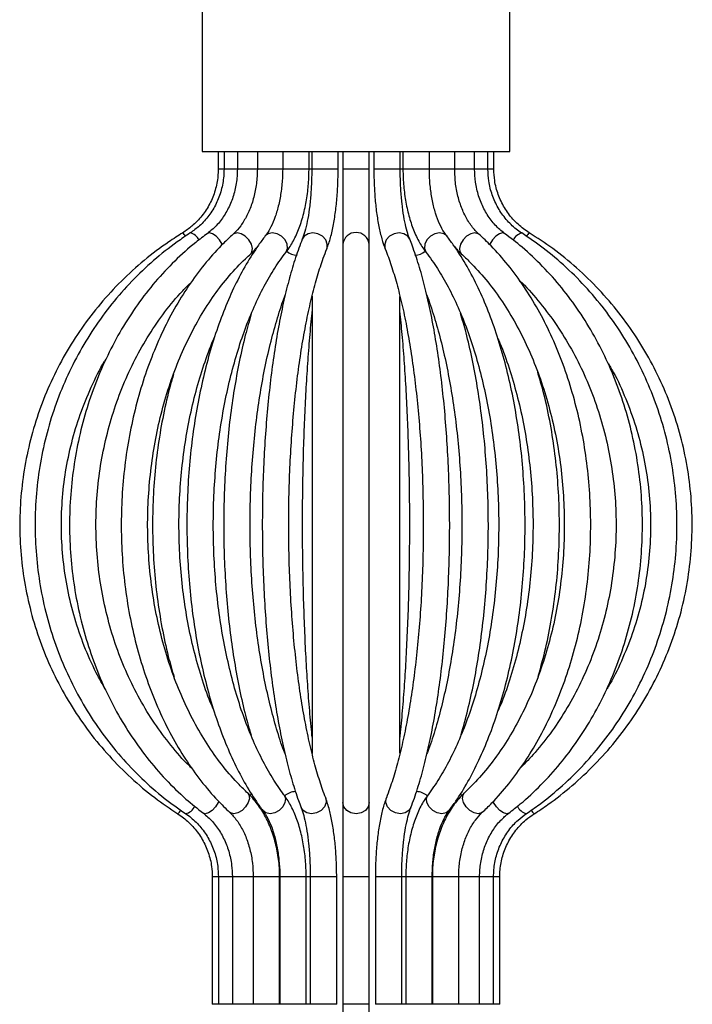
# Model space of a CAD drawing. Header units: millimetres. Extents: x -122 to 107, y -309 to 1637.
# Tile 6 of 13: x -48 to 29, y 388 to 500. Entities that reach past the tile are written whole.
import ezdxf

# ---------------------------------------------------------------- set-up
doc = ezdxf.new("R2010")
doc.units = ezdxf.units.MM

msp = doc.modelspace()

# ---------------------------------------------------------------- linework, layer by layer
at = {"color": 7, "linetype": 'Continuous', "lineweight": 25}
for p, q in [((-27.19, 515.09), (-27.19, 485.09)), ((7.81, 485.09), (7.81, 515.09)), ((-27.19, 485.09), (7.81, 485.09)), ((-25.37, 485.09), (-25.37, 483.09)), ((-24.7, 485.09), (-24.7, 483.09)), ((-23.18, 485.09), (-23.18, 483.09)), ((-20.91, 485.09), (-20.91, 483.09)), ((-18.03, 485.09), (-18.03, 483.09)), ((-15.03, 483.09), (-15.03, 485.09)), ((-14.73, 485.09), (-14.73, 483.09)), ((-11.73, 483.09), (-11.73, 485.09)), ((-11.19, 485.09), (-11.19, 7.36)), ((-8.19, 7.36), (-8.19, 485.09)), ((-7.66, 485.09), (-7.66, 483.09)), ((-4.66, 483.09), (-4.66, 485.09)), ((-4.35, 485.09), (-4.35, 483.09)), ((-1.35, 483.09), (-1.35, 485.09)), ((1.53, 483.09), (1.53, 485.09)), ((3.8, 483.09), (3.8, 485.09)), ((5.31, 483.09), (5.31, 485.09)), ((5.98, 483.09), (5.98, 485.09)), ((-14.69, 468.64), (-14.69, 416.64)), ((-4.69, 416.65), (-4.69, 468.62)), ((10.57, 409.77), (10.57, 409.77)), ((-26.04, 402.61), (-26.04, 388.11)), ((-25.34, 402.61), (-25.34, 388.11)), ((-23.75, 402.61), (-23.75, 388.11)), ((-21.38, 402.61), (-21.38, 388.11)), ((-18.38, 388.11), (-18.38, 402.61)), ((-18.36, 402.61), (-18.36, 388.11)), ((-15.36, 388.11), (-15.36, 402.61)), ((-14.89, 402.61), (-14.89, 388.11)), ((-11.89, 388.11), (-11.89, 402.61)), ((-7.49, 402.61), (-7.49, 388.11)), ((-4.49, 388.11), (-4.49, 402.61)), ((-4.03, 402.61), (-4.03, 388.11)), ((-1.03, 388.11), (-1.03, 402.61)), ((-1.01, 402.61), (-1.01, 388.11)), ((1.99, 388.11), (1.99, 402.61)), ((4.36, 388.11), (4.36, 402.61)), ((5.95, 388.11), (5.95, 402.61)), ((6.65, 388.11), (6.65, 402.61))]:
    msp.add_line(p, q, dxfattribs=at)
at = {"color": 8, "linetype": 'Continuous', "lineweight": 25}
for p, q in [((-24.7, 483.09), (-25.37, 483.09)), ((-23.18, 483.09), (-24.7, 483.09)), ((-20.91, 483.09), (-23.18, 483.09)), ((-18.03, 483.09), (-20.91, 483.09)), ((-15.03, 483.09), (-18.03, 483.09)), ((-14.73, 483.09), (-15.03, 483.09)), ((-11.73, 483.09), (-14.73, 483.09)), ((-8.19, 483.09), (-11.19, 483.09)), ((-4.66, 483.09), (-7.66, 483.09)), ((-1.35, 483.09), (-4.66, 483.09)), ((1.53, 483.09), (-1.35, 483.09)), ((3.8, 483.09), (1.53, 483.09)), ((5.31, 483.09), (3.8, 483.09)), ((5.98, 483.09), (5.31, 483.09)), ((-25.34, 402.61), (-26.04, 402.61)), ((-23.75, 402.61), (-25.34, 402.61)), ((-21.38, 402.61), (-23.75, 402.61)), ((-18.38, 402.61), (-21.38, 402.61)), ((-15.36, 402.61), (-18.36, 402.61)), ((-14.89, 402.61), (-15.36, 402.61)), ((-11.89, 402.61), (-14.89, 402.61)), ((-8.19, 402.61), (-11.19, 402.61)), ((-4.49, 402.61), (-7.49, 402.61)), ((-1.03, 402.61), (-4.49, 402.61)), ((1.99, 402.61), (-1.01, 402.61)), ((4.36, 402.61), (1.99, 402.61)), ((5.95, 402.61), (4.36, 402.61)), ((6.65, 402.61), (5.95, 402.61)), ((-23.75, 388.11), (-26.04, 388.11)), ((-21.38, 388.11), (-23.75, 388.11)), ((-18.38, 388.11), (-21.38, 388.11)), ((-15.36, 388.11), (-18.36, 388.11)), ((-14.89, 388.11), (-15.36, 388.11)), ((-11.89, 388.11), (-14.89, 388.11)), ((-8.19, 388.11), (-11.19, 388.11)), ((-4.49, 388.11), (-7.49, 388.11)), ((-1.03, 388.11), (-4.49, 388.11)), ((1.99, 388.11), (-1.01, 388.11)), ((4.36, 388.11), (1.99, 388.11)), ((6.65, 388.11), (4.36, 388.11))]:
    msp.add_line(p, q, dxfattribs=at)
at = {"color": 8, "linetype": 'Continuous', "lineweight": 25, "flags": 128}
for points in [[(-24.87, 474.52), (-24.9, 474.57), (-25.21, 475.06), (-25.6, 475.47), (-26.01, 475.75), (-26.36, 475.85), (-26.58, 475.78)], [(-21.67, 473.46), (-21.52, 473.67), (-21.45, 474.08), (-21.58, 474.57), (-21.87, 475.06), (-22.28, 475.47), (-22.75, 475.75), (-23.21, 475.85), (-23.59, 475.75), (-23.67, 475.69)], [(-17.64, 473.65), (-17.63, 473.67), (-17.47, 474.08), (-17.51, 474.57), (-17.76, 475.06), (-18.17, 475.47), (-18.67, 475.75), (-19.21, 475.85), (-19.68, 475.75), (-20.01, 475.49)], [(-13.02, 474.01), (-12.99, 474.08), (-12.96, 474.57), (-13.14, 475.06), (-13.52, 475.47), (-14.03, 475.75), (-14.6, 475.85), (-15.14, 475.75), (-15.57, 475.47), (-15.8, 475.13)], [(-3.59, 475.13), (-3.81, 475.47), (-4.24, 475.75), (-4.78, 475.85), (-5.35, 475.75), (-5.87, 475.47), (-6.25, 475.06), (-6.43, 474.57), (-6.4, 474.08), (-6.37, 474.02)], [(0.62, 475.5), (0.29, 475.75), (-0.18, 475.85), (-0.71, 475.75), (-1.22, 475.47), (-1.63, 475.06), (-1.88, 474.57), (-1.92, 474.08), (-1.76, 473.67), (-1.74, 473.65)], [(4.29, 475.69), (4.2, 475.75), (3.82, 475.85), (3.36, 475.75), (2.89, 475.47), (2.48, 475.06), (2.19, 474.57), (2.07, 474.08), (2.13, 473.67), (2.28, 473.46)], [(7.2, 475.78), (6.98, 475.85), (6.62, 475.75), (6.21, 475.47), (5.82, 475.06), (5.51, 474.57), (5.49, 474.53)], [(-21.31, 473.62), (-21.37, 473.67), (-21.42, 473.71)], [(2.02, 473.7), (1.98, 473.67), (1.92, 473.63)], [(-22.01, 412.13), (-21.87, 411.93), (-21.81, 411.52), (-21.94, 411.04), (-22.24, 410.55), (-22.65, 410.14), (-23.13, 409.87), (-23.59, 409.77), (-23.96, 409.87), (-24.06, 409.94)], [(4.67, 409.94), (4.58, 409.87), (4.2, 409.77), (3.74, 409.87), (3.27, 410.14), (2.85, 410.55), (2.55, 411.04), (2.43, 411.52), (2.48, 411.93), (2.62, 412.13)], [(-25.28, 411.17), (-25.35, 411.04), (-25.67, 410.55), (-26.06, 410.14), (-26.47, 409.87), (-26.83, 409.77), (-27.05, 409.84)], [(-21.54, 412.02), (-21.67, 411.93), (-21.75, 411.87)], [(-17.88, 411.94), (-17.88, 411.93), (-17.72, 411.52), (-17.77, 411.04), (-18.02, 410.55), (-18.43, 410.14), (-18.94, 409.87), (-19.47, 409.77), (-19.95, 409.87), (-20.28, 410.13)], [(-13.14, 411.58), (-13.12, 411.52), (-13.09, 411.04), (-13.28, 410.55), (-13.66, 410.14), (-14.17, 409.87), (-14.74, 409.77), (-15.28, 409.87), (-15.71, 410.14), (-15.94, 410.49)], [(-8.19, 411.04), (-8.31, 410.55), (-8.63, 410.14), (-9.12, 409.87), (-9.69, 409.77), (-10.27, 409.87), (-10.75, 410.14), (-11.08, 410.55), (-11.19, 411.04), (-11.19, 411.04)], [(-3.45, 410.49), (-3.68, 410.14), (-4.11, 409.87), (-4.65, 409.77), (-5.22, 409.87), (-5.73, 410.14), (-6.11, 410.55), (-6.3, 411.04), (-6.27, 411.52), (-6.24, 411.58)], [(0.89, 410.13), (0.56, 409.87), (0.08, 409.77), (-0.45, 409.87), (-0.96, 410.14), (-1.37, 410.55), (-1.62, 411.04), (-1.67, 411.52), (-1.51, 411.93), (-1.5, 411.94)], [(2.36, 411.87), (2.28, 411.93), (2.16, 412.02)], [(7.67, 409.84), (7.44, 409.77), (7.08, 409.87), (6.68, 410.14), (6.28, 410.55), (5.96, 411.04), (5.89, 411.16)]]:
    msp.add_lwpolyline(points, dxfattribs=at)
at = {"color": 8, "linetype": 'Continuous', "lineweight": 25}
for centre, radius, start, end in [((-30.53, 474.64), 1.65, 29.9975, 47.1524), ((-28.85, 474.46), 1.41, 24.133, 77.3997), ((-9.69, 474.38), 1.51, 7.3985, 172.6015), ((9.6, 474.27), 1.62, 106.2461, 152.5033), ((11.16, 474.62), 1.68, 132.9092, 150.1029), ((-16.35, 475.12), 1.83, 228.0091, 268.8362), ((-3.04, 475.12), 1.83, 271.1634, 311.8841), ((-16.53, 410.45), 1.85, 91.1408, 132.954), ((-2.85, 410.45), 1.85, 46.921, 88.859), ((-31.13, 411.08), 1.76, 312.1816, 329.4344), ((-29.38, 411.23), 1.48, 282.3752, 336.2513), ((10.14, 411.4), 1.68, 207.673, 254.0768), ((11.74, 411.07), 1.75, 210.6584, 227.8117)]:
    msp.add_arc(centre, radius, start, end, dxfattribs=at)
at = {"color": 7, "linetype": 'Continuous', "lineweight": 25}
for points, knots in [([(-25.37, 483.09), (-25.37, 482.82), (-25.4, 482.01), (-25.66, 480.67), (-26.27, 479.14), (-27.17, 477.76), (-28.23, 476.65), (-29.04, 476.09), (-29.4, 475.85)], [0, 0, 0, 0, 0.091494, 0.280618, 0.469965, 0.65932, 0.848691, 1, 1, 1, 1]), ([(-24.7, 483.09), (-24.71, 482.82), (-24.73, 482.01), (-24.98, 480.67), (-25.55, 479.15), (-26.39, 477.78), (-27.4, 476.65), (-28.18, 476.09), (-28.54, 475.83)], [0, 0, 0, 0, 0.09166, 0.278792, 0.466108, 0.65353, 0.841219, 1, 1, 1, 1]), ([(-23.18, 483.09), (-23.19, 482.82), (-23.21, 482), (-23.43, 480.67), (-23.93, 479.15), (-24.65, 477.79), (-25.54, 476.63), (-26.24, 476.06), (-26.58, 475.78)], [0, 0, 0, 0, 0.091978, 0.275582, 0.459205, 0.642742, 0.826449, 1, 1, 1, 1]), ([(-20.91, 483.09), (-20.92, 482.81), (-20.94, 481.99), (-21.11, 480.64), (-21.51, 479.13), (-22.08, 477.77), (-22.78, 476.63), (-23.34, 475.99), (-23.64, 475.72), (-23.67, 475.69)], [0, 0, 0, 0, 0.092293, 0.272382, 0.452136, 0.63108, 0.809189, 0.979552, 1, 1, 1, 1]), ([(-18.03, 483.09), (-18.04, 482.8), (-18.05, 481.96), (-18.18, 480.58), (-18.46, 479.04), (-18.86, 477.66), (-19.34, 476.53), (-19.74, 475.85), (-19.96, 475.56), (-20.01, 475.5)], [0, 0, 0, 0, 0.092413, 0.269906, 0.446813, 0.622186, 0.795213, 0.954861, 1, 1, 1, 1]), ([(-17.65, 473.65), (-17.49, 473.86), (-17.05, 474.45), (-16.44, 475.62), (-15.85, 477.19), (-15.41, 478.92), (-15.14, 480.72), (-15.04, 482.13), (-15.04, 482.91), (-15.03, 483.09)], [0, 0, 0, 0, 0.093607, 0.268158, 0.442904, 0.616418, 0.788643, 0.950942, 1, 1, 1, 1]), ([(-14.73, 483.09), (-14.73, 482.79), (-14.73, 481.92), (-14.8, 480.5), (-14.95, 478.9), (-15.16, 477.47), (-15.43, 476.24), (-15.65, 475.51), (-15.77, 475.2), (-15.8, 475.13)], [0, 0, 0, 0, 0.092162, 0.267994, 0.443415, 0.617516, 0.789225, 0.956767, 1, 1, 1, 1]), ([(-13.02, 474.01), (-12.94, 474.21), (-12.71, 474.82), (-12.4, 475.99), (-12.1, 477.58), (-11.89, 479.29), (-11.76, 481.05), (-11.73, 482.34), (-11.73, 483), (-11.73, 483.09)], [0, 0, 0, 0, 0.093189, 0.281165, 0.461866, 0.638227, 0.812497, 0.976461, 1, 1, 1, 1]), ([(-7.66, 483.09), (-7.66, 482.76), (-7.65, 481.83), (-7.58, 480.29), (-7.42, 478.55), (-7.18, 476.92), (-6.86, 475.46), (-6.58, 474.54), (-6.4, 474.09), (-6.37, 474.01)], [0, 0, 0, 0, 0.090707, 0.263617, 0.437089, 0.61161, 0.788181, 0.963858, 1, 1, 1, 1]), ([(-3.59, 475.13), (-3.64, 475.27), (-3.79, 475.65), (-4.02, 476.51), (-4.27, 477.72), (-4.47, 479.16), (-4.6, 480.75), (-4.66, 482.09), (-4.66, 482.87), (-4.66, 483.09)], [0, 0, 0, 0, 0.090107, 0.248864, 0.414087, 0.584629, 0.758168, 0.93332, 1, 1, 1, 1]), ([(-4.35, 483.09), (-4.35, 482.75), (-4.34, 481.79), (-4.19, 480.21), (-3.87, 478.41), (-3.39, 476.73), (-2.77, 475.24), (-2.19, 474.24), (-1.83, 473.76), (-1.74, 473.65)], [0, 0, 0, 0, 0.090405, 0.261531, 0.433323, 0.606245, 0.781008, 0.94827, 1, 1, 1, 1]), ([(0.62, 475.5), (0.52, 475.63), (0.25, 476), (-0.2, 476.84), (-0.66, 478.05), (-1.02, 479.46), (-1.26, 481.02), (-1.35, 482.26), (-1.35, 482.95), (-1.35, 483.09)], [0, 0, 0, 0, 0.089846, 0.258389, 0.429116, 0.602547, 0.778159, 0.955178, 1, 1, 1, 1]), ([(4.29, 475.69), (4.15, 475.82), (3.72, 476.23), (3.07, 477.1), (2.41, 478.37), (1.92, 479.81), (1.59, 481.4), (1.55, 482.52), (1.53, 483.09)], [0, 0, 0, 0, 0.0901969, 0.2714083, 0.4517581, 0.631713, 0.811802, 1, 1, 1, 1]), ([(7.2, 475.78), (7.02, 475.92), (6.46, 476.35), (5.64, 477.26), (4.81, 478.56), (4.22, 480.03), (3.86, 481.56), (3.82, 482.6), (3.8, 483.09)], [0, 0, 0, 0, 0.090748, 0.27809, 0.464414, 0.649618, 0.834182, 1, 1, 1, 1]), ([(9.15, 475.83), (8.94, 475.97), (8.3, 476.41), (7.36, 477.34), (6.43, 478.66), (5.76, 480.14), (5.37, 481.64), (5.33, 482.64), (5.31, 483.09)], [0, 0, 0, 0, 0.091236, 0.280218, 0.469016, 0.657295, 0.845155, 1, 1, 1, 1]), ([(10.01, 475.85), (9.79, 475.99), (9.12, 476.44), (8.12, 477.37), (7.14, 478.69), (6.44, 480.18), (6.04, 481.67), (6, 482.65), (5.98, 483.09)], [0, 0, 0, 0, 0.091477, 0.280687, 0.470105, 0.659502, 0.848877, 1, 1, 1, 1]), ([(-29.4, 475.85), (-29.93, 475.51), (-31.44, 474.55), (-33.81, 472.75), (-36.41, 470.4), (-38.79, 467.81), (-40.93, 465.03), (-42.81, 462.06), (-44.42, 458.94), (-45.73, 455.68), (-46.76, 452.32), (-47.47, 448.88), (-47.88, 445.39), (-47.97, 441.87), (-47.74, 438.36), (-47.2, 434.89), (-46.35, 431.48), (-45.2, 428.16), (-43.75, 424.96), (-42.02, 421.9), (-40.03, 419.01), (-37.78, 416.31), (-35.3, 413.83), (-32.7, 411.62), (-30.84, 410.37), (-29.95, 409.77)], [0, 0, 0, 0, 0.023877, 0.068407, 0.112948, 0.15749, 0.202032, 0.246574, 0.291117, 0.33566, 0.380204, 0.424748, 0.469292, 0.513836, 0.558381, 0.602926, 0.64747, 0.692015, 0.736559, 0.781103, 0.825646, 0.870189, 0.914732, 0.959275, 1, 1, 1, 1]), ([(-28.54, 475.83), (-29.04, 475.49), (-30.49, 474.53), (-32.74, 472.73), (-35.23, 470.37), (-37.5, 467.79), (-39.54, 465), (-41.33, 462.03), (-42.86, 458.9), (-44.12, 455.64), (-45.09, 452.28), (-45.77, 448.83), (-46.15, 445.34), (-46.23, 441.82), (-46.01, 438.31), (-45.49, 434.84), (-44.68, 431.43), (-43.57, 428.11), (-42.18, 424.9), (-40.53, 421.84), (-38.62, 418.95), (-36.47, 416.25), (-34.09, 413.77), (-31.63, 411.6), (-29.88, 410.37), (-29.07, 409.79)], [0, 0, 0, 0, 0.023896, 0.068439, 0.112998, 0.157568, 0.202149, 0.246742, 0.291343, 0.335954, 0.380572, 0.425197, 0.469827, 0.51446, 0.559097, 0.603734, 0.64837, 0.693005, 0.737636, 0.782262, 0.826882, 0.871493, 0.916096, 0.960688, 1, 1, 1, 1]), ([(-26.58, 475.78), (-27.03, 475.44), (-28.32, 474.47), (-30.33, 472.67), (-32.55, 470.3), (-34.57, 467.71), (-36.38, 464.91), (-37.97, 461.94), (-39.33, 458.8), (-40.45, 455.54), (-41.31, 452.17), (-41.9, 448.72), (-42.24, 445.22), (-42.3, 441.7), (-42.09, 438.19), (-41.62, 434.71), (-40.88, 431.3), (-39.88, 427.98), (-38.64, 424.77), (-37.15, 421.72), (-35.43, 418.83), (-33.5, 416.13), (-31.37, 413.66), (-29.21, 411.55), (-27.72, 410.37), (-27.05, 409.84)], [0, 0, 0, 0, 0.023937, 0.068546, 0.113189, 0.157872, 0.202588, 0.24733, 0.292093, 0.336872, 0.381663, 0.426463, 0.47127, 0.516082, 0.560898, 0.605718, 0.650539, 0.695362, 0.740183, 0.785001, 0.82981, 0.874606, 0.919381, 0.96413, 1, 1, 1, 1]), ([(-23.67, 475.69), (-24.04, 475.34), (-25.1, 474.36), (-26.74, 472.54), (-28.55, 470.16), (-30.19, 467.55), (-31.67, 464.74), (-32.96, 461.74), (-34.06, 458.6), (-34.95, 455.32), (-35.64, 451.94), (-36.12, 448.49), (-36.37, 444.99), (-36.41, 441.48), (-36.23, 437.97), (-35.83, 434.5), (-35.21, 431.09), (-34.38, 427.78), (-33.35, 424.58), (-32.12, 421.53), (-30.71, 418.65), (-29.11, 415.96), (-27.35, 413.49), (-25.65, 411.49), (-24.52, 410.38), (-24.06, 409.94)], [0, 0, 0, 0, 0.023991, 0.068855, 0.113782, 0.158774, 0.203803, 0.248848, 0.293893, 0.338931, 0.383961, 0.428983, 0.474001, 0.519017, 0.564036, 0.609062, 0.654099, 0.69915, 0.74422, 0.789309, 0.834418, 0.879541, 0.924665, 0.969771, 1, 1, 1, 1]), ([(-20.01, 475.5), (-20.27, 475.15), (-21.02, 474.15), (-22.19, 472.31), (-23.48, 469.89), (-24.64, 467.25), (-25.68, 464.42), (-26.58, 461.41), (-27.34, 458.25), (-27.96, 454.97), (-28.44, 451.6), (-28.76, 448.15), (-28.92, 444.66), (-28.93, 441.16), (-28.79, 437.67), (-28.5, 434.21), (-28.05, 430.83), (-27.45, 427.53), (-26.71, 424.36), (-25.83, 421.33), (-24.82, 418.47), (-23.68, 415.8), (-22.41, 413.34), (-21.26, 411.48), (-20.53, 410.47), (-20.28, 410.13)], [0, 0, 0, 0, 0.02403, 0.069641, 0.115253, 0.160817, 0.20631, 0.251728, 0.29708, 0.342374, 0.387625, 0.432844, 0.478042, 0.52323, 0.568419, 0.613617, 0.658835, 0.704084, 0.749376, 0.794725, 0.840145, 0.885648, 0.931246, 0.976941, 1, 1, 1, 1]), ([(-15.8, 475.13), (-15.93, 474.79), (-16.32, 473.79), (-16.93, 471.94), (-17.59, 469.51), (-18.19, 466.88), (-18.71, 464.05), (-19.17, 461.06), (-19.56, 457.92), (-19.87, 454.66), (-20.11, 451.3), (-20.27, 447.88), (-20.35, 444.41), (-20.35, 440.93), (-20.27, 437.47), (-20.11, 434.04), (-19.88, 430.69), (-19.57, 427.43), (-19.18, 424.3), (-18.73, 421.31), (-18.2, 418.49), (-17.61, 415.86), (-16.96, 413.44), (-16.39, 411.69), (-16.04, 410.76), (-15.94, 410.49)], [0, 0, 0, 0, 0.024001, 0.070563, 0.116785, 0.162721, 0.208458, 0.254056, 0.299554, 0.344982, 0.390361, 0.435706, 0.481032, 0.526347, 0.571663, 0.616985, 0.662324, 0.707692, 0.753102, 0.798572, 0.844123, 0.889788, 0.935612, 0.981659, 1, 1, 1, 1]), ([(-3.45, 410.49), (-3.32, 410.84), (-2.93, 411.86), (-2.34, 413.75), (-1.69, 416.21), (-1.1, 418.89), (-0.59, 421.74), (-0.14, 424.76), (0.23, 427.93), (0.53, 431.2), (0.76, 434.57), (0.9, 438.01), (0.97, 441.48), (0.95, 444.96), (0.86, 448.42), (0.69, 451.83), (0.44, 455.17), (0.12, 458.41), (-0.28, 461.52), (-0.75, 464.48), (-1.28, 467.27), (-1.88, 469.86), (-2.55, 472.24), (-3.13, 473.96), (-3.49, 474.87), (-3.59, 475.13)], [0, 0, 0, 0, 0.023992, 0.070474, 0.116638, 0.162533, 0.208241, 0.253818, 0.299302, 0.34472, 0.390092, 0.435433, 0.480756, 0.526071, 0.571387, 0.616712, 0.662055, 0.707429, 0.752848, 0.798331, 0.8439, 0.88959, 0.935447, 0.981543, 1, 1, 1, 1]), ([(0.89, 410.13), (1.15, 410.49), (1.9, 411.51), (3.05, 413.39), (4.31, 415.85), (5.45, 418.53), (6.47, 421.4), (7.34, 424.43), (8.08, 427.61), (8.67, 430.91), (9.12, 434.3), (9.41, 437.76), (9.55, 441.25), (9.53, 444.76), (9.36, 448.24), (9.04, 451.69), (8.56, 455.06), (7.94, 458.33), (7.17, 461.48), (6.27, 464.48), (5.23, 467.31), (4.07, 469.94), (2.78, 472.35), (1.62, 474.18), (0.87, 475.17), (0.62, 475.5)], [0, 0, 0, 0, 0.024021, 0.069642, 0.115248, 0.1608, 0.206279, 0.251684, 0.297024, 0.34231, 0.387554, 0.432768, 0.477963, 0.523151, 0.568341, 0.613542, 0.658765, 0.70402, 0.749322, 0.794683, 0.840117, 0.885637, 0.931253, 0.976964, 1, 1, 1, 1]), ([(4.67, 409.94), (5.04, 410.29), (6.08, 411.3), (7.7, 413.16), (9.48, 415.58), (11.09, 418.23), (12.53, 421.08), (13.79, 424.1), (14.85, 427.28), (15.71, 430.57), (16.36, 433.97), (16.79, 437.43), (17.01, 440.93), (17, 444.45), (16.78, 447.95), (16.34, 451.42), (15.69, 454.81), (14.82, 458.1), (13.75, 461.27), (12.49, 464.29), (11.04, 467.14), (9.41, 469.79), (7.62, 472.22), (5.9, 474.18), (4.75, 475.25), (4.29, 475.69)], [0, 0, 0, 0, 0.023986, 0.068869, 0.11381, 0.158811, 0.203844, 0.24889, 0.293934, 0.338971, 0.383999, 0.42902, 0.474037, 0.519053, 0.564074, 0.609101, 0.65414, 0.699195, 0.744268, 0.789361, 0.834473, 0.879598, 0.924721, 0.96982, 1, 1, 1, 1]), ([(7.67, 409.84), (8.11, 410.19), (9.39, 411.18), (11.37, 413.03), (13.55, 415.44), (15.53, 418.07), (17.31, 420.9), (18.86, 423.91), (20.17, 427.07), (21.24, 430.36), (22.05, 433.75), (22.6, 437.21), (22.88, 440.71), (22.89, 444.23), (22.64, 447.74), (22.11, 451.2), (21.33, 454.6), (20.28, 457.9), (18.99, 461.08), (17.46, 464.11), (15.7, 466.96), (13.73, 469.62), (11.56, 472.05), (9.38, 474.12), (7.87, 475.27), (7.2, 475.78)], [0, 0, 0, 0, 0.023935, 0.068552, 0.113203, 0.157892, 0.202613, 0.24736, 0.292127, 0.336908, 0.381701, 0.426502, 0.47131, 0.516123, 0.56094, 0.60576, 0.650582, 0.695404, 0.740225, 0.785042, 0.829849, 0.874641, 0.919412, 0.964155, 1, 1, 1, 1]), ([(9.68, 409.79), (10.18, 410.14), (11.61, 411.13), (13.83, 412.97), (16.28, 415.37), (18.51, 417.99), (20.5, 420.81), (22.25, 423.82), (23.73, 426.97), (24.93, 430.25), (25.85, 433.63), (26.48, 437.09), (26.8, 440.59), (26.83, 444.1), (26.55, 447.61), (25.98, 451.07), (25.1, 454.47), (23.95, 457.77), (22.51, 460.95), (20.81, 463.98), (18.85, 466.84), (16.66, 469.5), (14.24, 471.94), (11.74, 474.07), (9.98, 475.27), (9.15, 475.83)], [0, 0, 0, 0, 0.023895, 0.06844, 0.113001, 0.157574, 0.202157, 0.246751, 0.291355, 0.335967, 0.380586, 0.425212, 0.469843, 0.514477, 0.559113, 0.60375, 0.648387, 0.693021, 0.737651, 0.782276, 0.826894, 0.871504, 0.916105, 0.960695, 1, 1, 1, 1]), ([(10.57, 409.77), (11.09, 410.12), (12.59, 411.11), (14.92, 412.94), (17.48, 415.34), (19.82, 417.96), (21.91, 420.78), (23.74, 423.78), (25.3, 426.93), (26.56, 430.21), (27.53, 433.59), (28.18, 437.04), (28.53, 440.54), (28.56, 444.06), (28.27, 447.56), (27.68, 451.02), (26.77, 454.42), (25.56, 457.72), (24.06, 460.89), (22.29, 463.92), (20.24, 466.78), (17.95, 469.44), (15.43, 471.89), (12.79, 474.04), (10.91, 475.26), (10.01, 475.85)], [0, 0, 0, 0, 0.023877, 0.068407, 0.112949, 0.15749, 0.202032, 0.246575, 0.291117, 0.335661, 0.380204, 0.424748, 0.469293, 0.513837, 0.558382, 0.602926, 0.647471, 0.692015, 0.736559, 0.781103, 0.825647, 0.87019, 0.914733, 0.959275, 1, 1, 1, 1]), ([(-21.67, 473.46), (-21.45, 473.65), (-21.18, 473.89), (-20.96, 474.18), (-20.92, 474.23)], [0, 0, 0, 0, 0.8334334, 1, 1, 1, 1]), ([(-13.14, 411.58), (-13.26, 411.9), (-13.6, 412.8), (-14.14, 414.5), (-14.74, 416.75), (-15.29, 419.23), (-15.79, 421.93), (-16.23, 424.81), (-16.6, 427.86), (-16.9, 431.03), (-17.12, 434.31), (-17.28, 437.66), (-17.35, 441.06), (-17.35, 444.47), (-17.27, 447.87), (-17.11, 451.22), (-16.87, 454.5), (-16.57, 457.67), (-16.19, 460.71), (-15.75, 463.59), (-15.24, 466.28), (-14.68, 468.76), (-14.08, 471), (-13.51, 472.74), (-13.15, 473.66), (-13.02, 474.01)], [0, 0, 0, 0, 0.023768, 0.068036, 0.112594, 0.157444, 0.202503, 0.247713, 0.29303, 0.338424, 0.383874, 0.429362, 0.474874, 0.520399, 0.565927, 0.611444, 0.656939, 0.702401, 0.747815, 0.793162, 0.838416, 0.883545, 0.928501, 0.973217, 1, 1, 1, 1]), ([(-6.37, 474.01), (-6.25, 473.7), (-5.91, 472.82), (-5.36, 471.17), (-4.76, 468.97), (-4.19, 466.53), (-3.69, 463.87), (-3.24, 461.02), (-2.86, 458), (-2.54, 454.85), (-2.3, 451.59), (-2.13, 448.24), (-2.05, 444.85), (-2.03, 441.44), (-2.1, 438.04), (-2.24, 434.68), (-2.46, 431.38), (-2.76, 428.19), (-3.12, 425.12), (-3.55, 422.21), (-4.04, 419.48), (-4.59, 416.96), (-5.19, 414.68), (-5.75, 412.9), (-6.11, 411.94), (-6.24, 411.58)], [0, 0, 0, 0, 0.02376, 0.067944, 0.112435, 0.157238, 0.202263, 0.247448, 0.292747, 0.338129, 0.38357, 0.429052, 0.47456, 0.520084, 0.565612, 0.611131, 0.656632, 0.702101, 0.747526, 0.792886, 0.838161, 0.883316, 0.928309, 0.973076, 1, 1, 1, 1]), ([(1.45, 474.37), (1.58, 474.19), (1.84, 473.86), (2.14, 473.58), (2.28, 473.46)], [0, 0, 0, 0, 0.52666, 1, 1, 1, 1]), ([(-22.01, 412.13), (-22.34, 412.45), (-23.29, 413.37), (-24.79, 415.09), (-26.45, 417.38), (-27.96, 419.88), (-29.31, 422.59), (-30.48, 425.47), (-31.47, 428.51), (-32.27, 431.67), (-32.86, 434.92), (-33.24, 438.25), (-33.41, 441.61), (-33.37, 444.99), (-33.11, 448.34), (-32.65, 451.64), (-31.98, 454.86), (-31.11, 457.97), (-30.05, 460.95), (-28.8, 463.76), (-27.39, 466.39), (-25.83, 468.81), (-24.12, 470.99), (-22.71, 472.5), (-21.87, 473.27), (-21.67, 473.46)], [0, 0, 0, 0, 0.023773, 0.069677, 0.115537, 0.161349, 0.20714, 0.252926, 0.298715, 0.344514, 0.390324, 0.436144, 0.481971, 0.527799, 0.573624, 0.619438, 0.665237, 0.711017, 0.756775, 0.80251, 0.848226, 0.89393, 0.939635, 0.985361, 1, 1, 1, 1]), ([(-17.89, 411.94), (-18.11, 412.25), (-18.77, 413.16), (-19.82, 414.86), (-20.97, 417.11), (-22.03, 419.59), (-22.98, 422.27), (-23.81, 425.14), (-24.52, 428.17), (-25.09, 431.32), (-25.52, 434.58), (-25.8, 437.91), (-25.93, 441.29), (-25.92, 444.68), (-25.75, 448.04), (-25.44, 451.37), (-24.98, 454.61), (-24.38, 457.74), (-23.65, 460.74), (-22.79, 463.58), (-21.82, 466.23), (-20.73, 468.67), (-19.56, 470.87), (-18.51, 472.5), (-17.86, 473.36), (-17.65, 473.65)], [0, 0, 0, 0, 0.023742, 0.068837, 0.113983, 0.159199, 0.204502, 0.249891, 0.295355, 0.340883, 0.38646, 0.432074, 0.477712, 0.523363, 0.569014, 0.614651, 0.66026, 0.705831, 0.751349, 0.7968, 0.84217, 0.887445, 0.932614, 0.97768, 1, 1, 1, 1]), ([(-1.74, 473.65), (-1.51, 473.34), (-0.85, 472.46), (0.21, 470.8), (1.38, 468.6), (2.46, 466.16), (3.43, 463.51), (4.28, 460.67), (5.01, 457.67), (5.61, 454.53), (6.06, 451.29), (6.37, 447.97), (6.53, 444.6), (6.55, 441.22), (6.41, 437.84), (6.12, 434.51), (5.69, 431.25), (5.12, 428.09), (4.41, 425.07), (3.57, 422.2), (2.61, 419.51), (1.55, 417.03), (0.39, 414.79), (-0.64, 413.12), (-1.29, 412.23), (-1.5, 411.94)], [0, 0, 0, 0, 0.023734, 0.068829, 0.113967, 0.159168, 0.204455, 0.249828, 0.29528, 0.340797, 0.386366, 0.431975, 0.477609, 0.523259, 0.568911, 0.614551, 0.660166, 0.705745, 0.751274, 0.796739, 0.842124, 0.887417, 0.932606, 0.97769, 1, 1, 1, 1]), ([(2.28, 473.46), (2.61, 473.15), (3.57, 472.25), (5.09, 470.57), (6.78, 468.33), (8.32, 465.86), (9.69, 463.18), (10.9, 460.33), (11.92, 457.32), (12.75, 454.18), (13.38, 450.94), (13.8, 447.62), (14.01, 444.27), (14, 440.89), (13.79, 437.53), (13.36, 434.22), (12.73, 430.98), (11.89, 427.85), (10.86, 424.85), (9.65, 422), (8.27, 419.34), (6.73, 416.88), (5.05, 414.65), (3.65, 413.11), (2.83, 412.32), (2.62, 412.13)], [0, 0, 0, 0, 0.023768, 0.069691, 0.115563, 0.161382, 0.207175, 0.252961, 0.298749, 0.344546, 0.390355, 0.436173, 0.481999, 0.527827, 0.573653, 0.61947, 0.665272, 0.711055, 0.756817, 0.802556, 0.848275, 0.893981, 0.939684, 0.985404, 1, 1, 1, 1]), ([(8.91, 470.4), (8.91, 470.4), (9.66, 469.73), (11.02, 468.16), (12.94, 465.69), (14.64, 462.99), (16.12, 460.13), (17.38, 457.1), (18.39, 453.96), (19.15, 450.71), (19.66, 447.39), (19.9, 444.03), (19.88, 440.66), (19.59, 437.31), (19.04, 434), (18.24, 430.77), (17.18, 427.65), (15.89, 424.65), (14.37, 421.82), (12.63, 419.17), (10.84, 416.86), (9.56, 415.56), (8.98, 414.98)], [0, 0, 0, 0, 0.000004, 0.053366, 0.106676, 0.159945, 0.213182, 0.266395, 0.31959, 0.372773, 0.425947, 0.479113, 0.532274, 0.58543, 0.638582, 0.691731, 0.74488, 0.79803, 0.851186, 0.904353, 0.957541, 1, 1, 1, 1]), ([(-28.33, 414.94), (-28.45, 415.04), (-29.31, 415.83), (-30.76, 417.54), (-32.64, 420.05), (-34.31, 422.78), (-35.75, 425.68), (-36.97, 428.72), (-37.93, 431.89), (-38.65, 435.15), (-39.11, 438.48), (-39.3, 441.84), (-39.23, 445.21), (-38.9, 448.56), (-38.3, 451.85), (-37.45, 455.07), (-36.36, 458.17), (-35.02, 461.14), (-33.46, 463.95), (-31.69, 466.56), (-30.03, 468.64), (-28.91, 469.74), (-28.51, 470.14)], [0, 0, 0, 0, 0.008417, 0.062022, 0.115576, 0.169091, 0.222575, 0.276036, 0.329481, 0.382914, 0.436337, 0.489754, 0.543166, 0.596573, 0.649976, 0.703376, 0.756776, 0.810178, 0.863587, 0.91701, 0.970453, 1, 1, 1, 1]), ([(-17.76, 416.58), (-17.81, 416.71), (-18.15, 417.58), (-18.73, 419.41), (-19.46, 422.08), (-20.1, 424.96), (-20.65, 427.98), (-21.09, 431.15), (-21.42, 434.41), (-21.64, 437.75), (-21.75, 441.14), (-21.74, 444.54), (-21.62, 447.92), (-21.38, 451.25), (-21.04, 454.51), (-20.58, 457.67), (-20.03, 460.68), (-19.37, 463.54), (-18.62, 466.19), (-18.08, 467.93), (-17.76, 468.71), (-17.74, 468.75)], [0, 0, 0, 0, 0.009743, 0.067236, 0.124946, 0.182829, 0.240848, 0.29897, 0.35717, 0.415425, 0.473714, 0.532023, 0.590334, 0.648628, 0.706888, 0.765097, 0.823233, 0.881272, 0.939184, 0.996934, 1, 1, 1, 1]), ([(-1.65, 468.78), (-1.65, 468.77), (-1.35, 468.02), (-0.81, 466.33), (-0.05, 463.71), (0.6, 460.86), (1.16, 457.86), (1.62, 454.72), (1.98, 451.47), (2.22, 448.15), (2.35, 444.77), (2.36, 441.37), (2.26, 437.98), (2.05, 434.63), (1.72, 431.36), (1.29, 428.18), (0.75, 425.14), (0.12, 422.25), (-0.62, 419.56), (-1.2, 417.68), (-1.56, 416.78), (-1.62, 416.62)], [0, 0, 0, 0, 0.000988, 0.058449, 0.116134, 0.174, 0.232008, 0.290126, 0.348326, 0.406584, 0.46488, 0.523199, 0.581524, 0.639834, 0.698114, 0.756346, 0.814509, 0.872581, 0.930531, 0.988326, 1, 1, 1, 1]), ([(-21.6, 466.65), (-21.83, 465.84), (-22.33, 464.1), (-22.98, 461.21), (-23.56, 458.06), (-24.03, 454.79), (-24.38, 451.42), (-24.62, 447.98), (-24.74, 444.5), (-24.75, 441.01), (-24.63, 437.53), (-24.4, 434.09), (-24.06, 430.72), (-23.6, 427.44), (-23.03, 424.29), (-22.38, 421.35), (-21.87, 419.57), (-21.63, 418.72)], [0, 0, 0, 0, 0.059078, 0.127002, 0.194781, 0.262451, 0.330041, 0.397575, 0.465074, 0.532556, 0.600039, 0.667535, 0.735062, 0.802638, 0.870287, 0.938033, 1, 1, 1, 1]), ([(-14.69, 466.92), (-14.7, 466.85), (-14.81, 465.93), (-14.98, 463.95), (-15.22, 461), (-15.41, 457.88), (-15.57, 454.65), (-15.69, 451.31), (-15.77, 447.9), (-15.81, 444.45), (-15.81, 440.99), (-15.77, 437.54), (-15.69, 434.13), (-15.57, 430.79), (-15.42, 427.56), (-15.23, 424.43), (-15, 421.48), (-14.82, 419.45), (-14.71, 418.48), (-14.69, 418.36)], [0, 0, 0, 0, 0.005197, 0.071222, 0.137109, 0.202905, 0.268638, 0.334328, 0.399989, 0.465632, 0.531267, 0.596902, 0.662542, 0.728196, 0.793873, 0.859586, 0.925349, 0.991184, 1, 1, 1, 1]), ([(-4.69, 418.38), (-4.67, 418.6), (-4.55, 419.69), (-4.36, 421.84), (-4.13, 424.82), (-3.95, 427.96), (-3.8, 431.22), (-3.68, 434.57), (-3.61, 437.98), (-3.58, 441.44), (-3.58, 444.9), (-3.63, 448.34), (-3.71, 451.74), (-3.84, 455.06), (-4, 458.29), (-4.2, 461.37), (-4.43, 464.28), (-4.61, 466.06), (-4.69, 466.93)], [0, 0, 0, 0, 0.016564, 0.082569, 0.148448, 0.214241, 0.279974, 0.345668, 0.411335, 0.476986, 0.54263, 0.608275, 0.673927, 0.739595, 0.805287, 0.871017, 0.936802, 1, 1, 1, 1]), ([(2.26, 418.75), (2.52, 419.7), (3.05, 421.58), (3.71, 424.62), (4.27, 427.79), (4.71, 431.08), (5.05, 434.47), (5.26, 437.91), (5.37, 441.4), (5.35, 444.89), (5.21, 448.37), (4.96, 451.8), (4.59, 455.15), (4.12, 458.41), (3.53, 461.54), (2.89, 464.31), (2.41, 465.95), (2.2, 466.66)], [0, 0, 0, 0, 0.067977, 0.135907, 0.203698, 0.271385, 0.338998, 0.406558, 0.474087, 0.541602, 0.609121, 0.676655, 0.744223, 0.811845, 0.879543, 0.947345, 1, 1, 1, 1]), ([(-25.87, 421.56), (-26, 421.86), (-26.53, 423.06), (-27.29, 425.33), (-28.15, 428.35), (-28.84, 431.51), (-29.35, 434.76), (-29.69, 438.09), (-29.84, 441.46), (-29.82, 444.84), (-29.6, 448.2), (-29.21, 451.51), (-28.65, 454.73), (-27.91, 457.86), (-27, 460.83), (-26.28, 462.86), (-25.84, 463.82), (-25.8, 463.92)], [0, 0, 0, 0, 0.0251832, 0.0994111, 0.173699, 0.248045, 0.3224416, 0.3968772, 0.4713389, 0.5458128, 0.6202836, 0.6947327, 0.7691455, 0.8435077, 0.9178059, 0.9920289, 1, 1, 1, 1]), ([(6.42, 463.86), (6.51, 463.68), (6.99, 462.61), (7.73, 460.47), (8.62, 457.48), (9.34, 454.34), (9.88, 451.1), (10.25, 447.79), (10.44, 444.43), (10.45, 441.05), (10.27, 437.68), (9.91, 434.36), (9.37, 431.12), (8.67, 427.97), (7.79, 424.97), (7.05, 422.82), (6.56, 421.73), (6.48, 421.53)], [0, 0, 0, 0, 0.0158206, 0.090087, 0.1644126, 0.2387973, 0.3132343, 0.3877126, 0.4622194, 0.5367409, 0.6112628, 0.6857658, 0.760235, 0.8346561, 0.9090156, 0.9833015, 1, 1, 1, 1]), ([(-38.15, 423.88), (-38.52, 424.51), (-39.44, 426.11), (-40.63, 428.83), (-41.72, 432), (-42.52, 435.27), (-43.03, 438.61), (-43.24, 441.97), (-43.14, 445.35), (-42.76, 448.69), (-42.07, 451.99), (-41.1, 455.21), (-39.82, 458.3), (-38.82, 460.4), (-38.17, 461.41), (-38.12, 461.49)], [0, 0, 0, 0, 0.056421, 0.141571, 0.226703, 0.31182, 0.396926, 0.482022, 0.567113, 0.652201, 0.737288, 0.822377, 0.907473, 0.992578, 1, 1, 1, 1]), ([(18.92, 461.11), (19.14, 460.74), (19.93, 459.43), (21.01, 456.99), (22.16, 453.84), (23.01, 450.59), (23.57, 447.27), (23.83, 443.9), (23.8, 440.53), (23.46, 437.17), (22.83, 433.87), (21.91, 430.63), (20.68, 427.52), (19.66, 425.31), (18.96, 424.19), (18.85, 424.02)], [0, 0, 0, 0, 0.033349, 0.119809, 0.206252, 0.292678, 0.379092, 0.465497, 0.551895, 0.638289, 0.724682, 0.811077, 0.897478, 0.983888, 1, 1, 1, 1]), ([(-30.43, 459.75), (-30.57, 459.31), (-31.02, 457.83), (-31.62, 455.16), (-32.21, 451.79), (-32.61, 448.33), (-32.82, 444.84), (-32.84, 441.32), (-32.68, 437.82), (-32.33, 434.36), (-31.78, 430.96), (-31.14, 427.93), (-30.6, 426.09), (-30.38, 425.31)], [0, 0, 0, 0, 0.041823, 0.140237, 0.238594, 0.336905, 0.435188, 0.533457, 0.63173, 0.730021, 0.828347, 0.926724, 1, 1, 1, 1]), ([(11.01, 425.38), (11.21, 426.07), (11.72, 427.8), (12.35, 430.73), (12.91, 434.12), (13.27, 437.58), (13.45, 441.08), (13.44, 444.6), (13.24, 448.1), (12.85, 451.55), (12.28, 454.93), (11.65, 457.76), (11.15, 459.4), (10.97, 460)], [0, 0, 0, 0, 0.0638438, 0.1617319, 0.2595645, 0.3573552, 0.4551194, 0.5528739, 0.6506359, 0.7484175, 0.8462366, 0.9441107, 1, 1, 1, 1]), ([(-18.38, 402.61), (-18.38, 402.95), (-18.4, 403.93), (-18.61, 405.54), (-19.07, 407.36), (-19.74, 409.05), (-20.62, 410.57), (-21.42, 411.56), (-21.91, 412.04), (-22.01, 412.13)], [0, 0, 0, 0, 0.092118, 0.263786, 0.435959, 0.608679, 0.782004, 0.955583, 1, 1, 1, 1]), ([(2.62, 412.13), (2.41, 411.92), (1.82, 411.34), (0.98, 410.19), (0.17, 408.64), (-0.45, 406.92), (-0.86, 405.09), (-1, 403.63), (-1.01, 402.8), (-1.01, 402.61)], [0, 0, 0, 0, 0.0945366, 0.263743, 0.4341211, 0.6054708, 0.7770117, 0.9485486, 1, 1, 1, 1]), ([(-15.36, 402.61), (-15.36, 402.94), (-15.38, 403.91), (-15.52, 405.48), (-15.84, 407.28), (-16.32, 408.97), (-16.94, 410.46), (-17.5, 411.41), (-17.83, 411.86), (-17.89, 411.94)], [0, 0, 0, 0, 0.091959, 0.266027, 0.440773, 0.616668, 0.794435, 0.964733, 1, 1, 1, 1]), ([(-11.89, 402.61), (-11.89, 402.93), (-11.9, 403.87), (-11.97, 405.4), (-12.14, 407.15), (-12.38, 408.77), (-12.7, 410.3), (-12.99, 411.14), (-13.14, 411.58)], [0, 0, 0, 0, 0.092265, 0.268144, 0.444596, 0.622114, 0.801718, 1, 1, 1, 1]), ([(-6.24, 411.58), (-6.32, 411.38), (-6.54, 410.76), (-6.85, 409.58), (-7.14, 407.98), (-7.34, 406.26), (-7.47, 404.45), (-7.49, 403.22), (-7.49, 402.61)], [0, 0, 0, 0, 0.0946477, 0.2848864, 0.468164, 0.6473011, 0.8244397, 1, 1, 1, 1]), ([(-1.5, 411.94), (-1.65, 411.73), (-2.09, 411.12), (-2.69, 409.93), (-3.27, 408.34), (-3.69, 406.6), (-3.95, 404.79), (-4.02, 403.45), (-4.03, 402.73), (-4.03, 402.61)], [0, 0, 0, 0, 0.095072, 0.272882, 0.450552, 0.626909, 0.801991, 0.967017, 1, 1, 1, 1]), ([(-24.06, 409.94), (-23.92, 409.8), (-23.5, 409.38), (-22.85, 408.49), (-22.21, 407.21), (-21.73, 405.75), (-21.43, 404.19), (-21.39, 403.13), (-21.38, 402.61)], [0, 0, 0, 0, 0.091735, 0.275672, 0.458904, 0.641801, 0.824869, 1, 1, 1, 1]), ([(-20.28, 410.13), (-20.18, 410), (-19.91, 409.61), (-19.46, 408.75), (-19.01, 407.52), (-18.66, 406.09), (-18.44, 404.54), (-18.36, 403.36), (-18.36, 402.72), (-18.36, 402.61)], [0, 0, 0, 0, 0.091399, 0.262884, 0.436671, 0.613185, 0.791843, 0.963018, 1, 1, 1, 1]), ([(-15.94, 410.49), (-15.89, 410.35), (-15.74, 409.95), (-15.5, 409.07), (-15.26, 407.83), (-15.07, 406.38), (-14.94, 404.77), (-14.9, 403.49), (-14.89, 402.76), (-14.89, 402.61)], [0, 0, 0, 0, 0.091674, 0.254114, 0.422775, 0.596537, 0.77316, 0.951309, 1, 1, 1, 1]), ([(-4.49, 402.61), (-4.49, 402.91), (-4.49, 403.78), (-4.42, 405.2), (-4.27, 406.79), (-4.06, 408.23), (-3.8, 409.42), (-3.59, 410.13), (-3.47, 410.43), (-3.45, 410.49)], [0, 0, 0, 0, 0.093671, 0.272383, 0.450676, 0.627629, 0.80215, 0.957404, 1, 1, 1, 1]), ([(-1.03, 402.61), (-1.02, 402.9), (-1.01, 403.74), (-0.89, 405.11), (-0.61, 406.65), (-0.21, 408.03), (0.27, 409.17), (0.66, 409.82), (0.86, 410.09), (0.89, 410.13)], [0, 0, 0, 0, 0.093928, 0.274332, 0.45414, 0.632388, 0.808253, 0.970512, 1, 1, 1, 1]), ([(1.99, 402.61), (1.99, 402.89), (2.01, 403.71), (2.19, 405.06), (2.58, 406.57), (3.15, 407.93), (3.86, 409.09), (4.4, 409.66), (4.67, 409.94)], [0, 0, 0, 0, 0.093815, 0.276874, 0.459593, 0.641489, 0.822535, 1, 1, 1, 1]), ([(-29.95, 409.77), (-29.74, 409.62), (-29.07, 409.17), (-28.08, 408.22), (-27.13, 406.88), (-26.45, 405.38), (-26.09, 403.93), (-26.05, 403), (-26.04, 402.61)], [0, 0, 0, 0, 0.093004, 0.285371, 0.477949, 0.670505, 0.86304, 1, 1, 1, 1]), ([(-29.07, 409.79), (-28.86, 409.64), (-28.23, 409.19), (-27.3, 408.25), (-26.39, 406.92), (-25.74, 405.42), (-25.39, 403.96), (-25.36, 403.01), (-25.34, 402.61)], [0, 0, 0, 0, 0.092764, 0.28484, 0.476731, 0.668102, 0.859057, 1, 1, 1, 1]), ([(-27.05, 409.84), (-26.88, 409.7), (-26.33, 409.26), (-25.51, 408.33), (-24.71, 407.01), (-24.13, 405.53), (-23.81, 404.04), (-23.77, 403.05), (-23.75, 402.61)], [0, 0, 0, 0, 0.09228, 0.28254, 0.471819, 0.660013, 0.847587, 1, 1, 1, 1]), ([(4.36, 402.61), (4.37, 402.88), (4.39, 403.69), (4.61, 405.03), (5.11, 406.54), (5.83, 407.9), (6.7, 409.03), (7.36, 409.58), (7.67, 409.84)], [0, 0, 0, 0, 0.093498, 0.280137, 0.466795, 0.653365, 0.840109, 1, 1, 1, 1]), ([(5.95, 402.61), (5.96, 402.88), (5.98, 403.69), (6.23, 405.02), (6.81, 406.54), (7.65, 407.92), (8.62, 409.01), (9.36, 409.56), (9.68, 409.79)], [0, 0, 0, 0, 0.093185, 0.283431, 0.473864, 0.664405, 0.855216, 1, 1, 1, 1]), ([(6.65, 402.61), (6.66, 402.87), (6.68, 403.68), (6.95, 405.02), (7.56, 406.55), (8.46, 407.93), (9.48, 409.01), (10.25, 409.55), (10.57, 409.77)], [0, 0, 0, 0, 0.093022, 0.285302, 0.47781, 0.670326, 0.862858, 1, 1, 1, 1])]:
    msp.add_open_spline(points, degree=3, knots=knots, dxfattribs=at)

doc.saveas('drawing.dxf')
